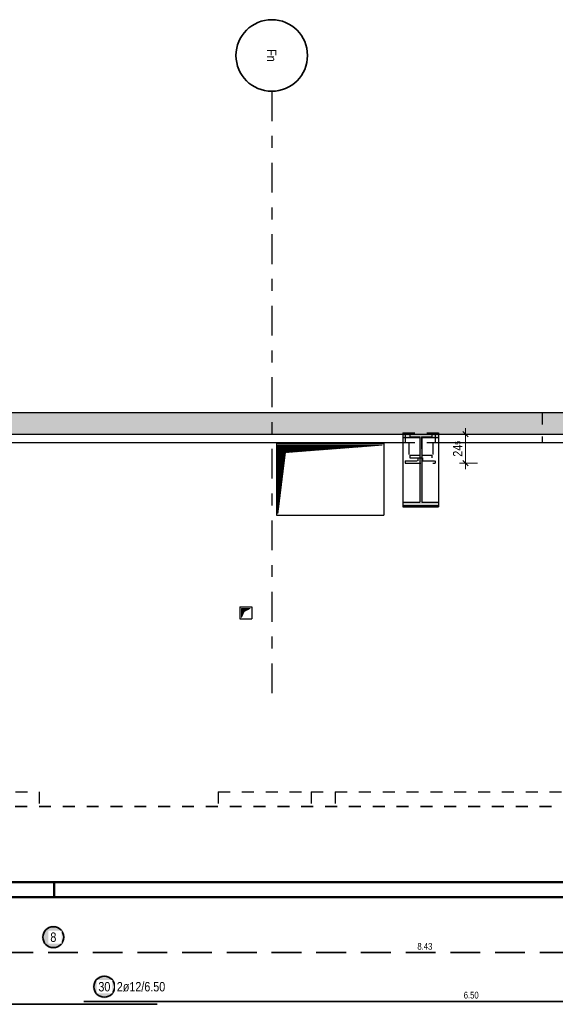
# Model space of a CAD drawing. Header units: millimetres. Extents: x -4.8 to 37.2, y -12 to 28.3.
# Tile 72 of 82: x 12.2 to 16.7, y 20 to 28.3. Entities that reach past the tile are written whole.
import ezdxf
from ezdxf.enums import TextEntityAlignment as Align

# ---------------------------------------------------------------- set-up
doc = ezdxf.new("R2010")
doc.units = ezdxf.units.MM
doc.linetypes.add('DASHDOTX2', pattern=[2, 1, -0.5, 0, -0.5])
doc.linetypes.add('HIDDEN', pattern=[0.375, 0.25, -0.125])
doc.layers.add('Achsen', color=7, linetype='Continuous', lineweight=20)
doc.styles.add('Arial Narrow', font='ARIALN.TTF')
doc.dimstyles.new('Arch_Strakon_dimstyle', dxfattribs={"dimtxt": 5.625, "dimasz": 1, "dimexe": 1.25, "dimexo": 0.0625, "dimgap": 1, "dimtad": 0, "dimzin": 12, "dimdsep": 46, "dimtxsty": 'Arial Narrow', "dimblk": 'Arrowhead_Tick', "dimsah": 1, "dimcen": 0, "dimse1": 1, "dimse2": 1, "dimclrd": 6, "dimclrt": 3, "dimazin": 0, "dimtfac": 1, "dimtdec": 4, "dimtmove": 0, "dimatfit": 3, "dimldrblk": 'NONE', "dimfxl": 1, "dimtvp": 1, "dimtolj": 1, "dimtzin": 0, "dimlwd": 13, "dimarcsym": 2})
pattern_1 = [(45, (0, 0), (-0.00183847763, 0.00183847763), [])]

# ---------------------------------------------------------------- blocks, each defined once
blk = doc.blocks.new('Arrowhead_Tick')
at = {"color": 0, "linetype": 'Continuous', "lineweight": -2}
for p, q in [((0, 10), (0, -5)), ((-1, 0), (0, 0)), ((5, 0), (0, 0))]:
    blk.add_line(p, q, dxfattribs=at)
at = {"color": 2, "linetype": 'Continuous', "lineweight": 35}
blk.add_line((2.21, 2.21), (-2.21, -2.21), dxfattribs=at)
blk = doc.blocks.new('*D12')
at = {"color": 6, "linetype": 'Continuous', "lineweight": 13}
blk.add_line((15.95, 24.5493), (15.95, 24.7743), dxfattribs=at)
at = {"layer": 'Defpoints', "color": 0}
for p in [(15.7253, 24.7843), (15.95, 24.7843), (15.6953, 24.5393)]:
    blk.add_point(p, dxfattribs=at)
at = {"color": 6, "lineweight": 13, "xscale": 0.01, "yscale": 0.01, "zscale": 0.01}
for p, rotation in [((15.95, 24.7843), 90), ((15.95, 24.5393), 270)]:
    blk.add_blockref('Arrowhead_Tick', p, dxfattribs=dict(at, rotation=rotation))
at = {"color": 2, "lineweight": -2, "insert": (15.8855, 24.6618), "char_height": 0.07875, "attachment_point": 5, "rotation": 90, "style": 'Arial Narrow'}
blk.add_mtext('\\A1;24{\\A1;\\H.6x;\\S5;}', dxfattribs=at)
blk = doc.blocks.new('_None')

msp = doc.modelspace()

# ---------------------------------------------------------------- hatches: boundary and pattern name
at = {"lineweight": 13, "true_color": 0xd7ffd7}
msp.add_hatch(color=254, dxfattribs=at).paths.add_polyline_path([(10.177676, 24.784258), (20.298838, 24.784258), (20.298838, 24.964258), (9.925312, 24.964258), (9.925312, 24.714258), (10.177676, 24.714258)])
at = {"lineweight": 13, "true_color": 0x4682b4}
msp.add_hatch(color=145, dxfattribs=at).paths.add_polyline_path([(15.425336, 24.184258), (15.725336, 24.184258), (15.725336, 24.214258), (15.583086, 24.214258), (15.583086, 24.754258), (15.725336, 24.754258), (15.725336, 24.784258), (15.425336, 24.784258), (15.425336, 24.754258), (15.567586, 24.754258), (15.567586, 24.214258), (15.425336, 24.214258)])
at = {"lineweight": 13}
h = msp.add_hatch(dxfattribs=at)
h.set_pattern_fill('Mau', color=6, scale=0.01, angle=45, style=0, pattern_type=2)
h.set_pattern_definition(pattern_1)
h.paths.add_polyline_path([(14.377168, 24.116758), (14.439668, 24.629258), (15.252168, 24.691758), (14.377168, 24.691758)])
h = msp.add_hatch(dxfattribs=at)
h.set_pattern_fill('Mau', color=6, scale=0.01, angle=45, style=0, pattern_type=2)
h.set_pattern_definition(pattern_1)
h.paths.add_polyline_path([(14.070115, 23.246758), (14.092611, 23.296098), (14.145115, 23.321758), (14.070115, 23.321758)])
at = {"lineweight": 25, "true_color": 0xffffff}
for points in [[(12.590232, 20.563864), (12.590173, 20.567266), (12.589995, 20.570665), (12.589698, 20.574055), (12.589284, 20.577433), (12.588751, 20.580794), (12.588102, 20.584135), (12.587336, 20.587451), (12.586455, 20.590738), (12.58546, 20.593993), (12.584352, 20.597211), (12.583133, 20.600388), (12.581803, 20.603521), (12.580365, 20.606605), (12.57882, 20.609637), (12.57717, 20.612614), (12.575417, 20.615531), (12.573564, 20.618385), (12.571612, 20.621173), (12.569564, 20.623891), (12.567422, 20.626536), (12.565189, 20.629104), (12.562868, 20.631593), (12.560462, 20.633999), (12.557973, 20.63632), (12.555404, 20.638553), (12.552759, 20.640695), (12.550042, 20.642743), (12.547254, 20.644695), (12.5444, 20.646548), (12.541482, 20.648301), (12.538506, 20.649951), (12.535474, 20.651496), (12.532389, 20.652934), (12.529257, 20.654264), (12.526079, 20.655484), (12.522862, 20.656592), (12.519607, 20.657587), (12.51632, 20.658468), (12.513004, 20.659233), (12.509663, 20.659882), (12.506302, 20.660415), (12.502924, 20.66083), (12.499534, 20.661126), (12.496135, 20.661304), (12.492732, 20.661364), (12.48933, 20.661304), (12.485931, 20.661126), (12.482541, 20.66083), (12.479163, 20.660415), (12.475802, 20.659882), (12.472461, 20.659233), (12.469145, 20.658468), (12.465858, 20.657587), (12.462603, 20.656592), (12.459385, 20.655484), (12.456208, 20.654264), (12.453076, 20.652934), (12.449991, 20.651496), (12.446959, 20.649951), (12.443982, 20.648301), (12.441065, 20.646548), (12.438211, 20.644695), (12.435423, 20.642743), (12.432705, 20.640695), (12.430061, 20.638553), (12.427492, 20.63632), (12.425003, 20.633999), (12.422597, 20.631593), (12.420276, 20.629104), (12.418043, 20.626536), (12.415901, 20.623891), (12.413853, 20.621173), (12.411901, 20.618385), (12.410048, 20.615531), (12.408295, 20.612614), (12.406645, 20.609637), (12.4051, 20.606605), (12.403662, 20.603521), (12.402332, 20.600388), (12.401112, 20.597211), (12.400004, 20.593993), (12.399009, 20.590738), (12.398129, 20.587451), (12.397363, 20.584135), (12.396714, 20.580794), (12.396181, 20.577433), (12.395767, 20.574055), (12.39547, 20.570665), (12.395292, 20.567266), (12.395232, 20.563864), (12.395292, 20.560461), (12.39547, 20.557062), (12.395767, 20.553672), (12.396181, 20.550294), (12.396714, 20.546933), (12.397363, 20.543592), (12.398129, 20.540276), (12.399009, 20.536989), (12.400004, 20.533735), (12.401112, 20.530517), (12.402332, 20.52734), (12.403662, 20.524207), (12.4051, 20.521123), (12.406645, 20.51809), (12.408295, 20.515114), (12.410048, 20.512197), (12.411901, 20.509342), (12.413853, 20.506555), (12.415901, 20.503837), (12.418043, 20.501192), (12.420276, 20.498623), (12.422597, 20.496135), (12.425003, 20.493728), (12.427492, 20.491407), (12.430061, 20.489174), (12.432705, 20.487033), (12.435423, 20.484985), (12.438211, 20.483033), (12.441065, 20.481179), (12.443982, 20.479426), (12.446959, 20.477776), (12.449991, 20.476231), (12.453076, 20.474793), (12.456208, 20.473463), (12.459385, 20.472244), (12.462603, 20.471136), (12.465858, 20.470141), (12.469145, 20.46926), (12.472461, 20.468494), (12.475802, 20.467845), (12.479163, 20.467313), (12.482541, 20.466898), (12.485931, 20.466601), (12.48933, 20.466423), (12.492732, 20.466364), (12.496135, 20.466423), (12.499534, 20.466601), (12.502924, 20.466898), (12.506302, 20.467313), (12.509663, 20.467845), (12.513004, 20.468494), (12.51632, 20.46926), (12.519607, 20.470141), (12.522862, 20.471136), (12.526079, 20.472244), (12.529257, 20.473463), (12.532389, 20.474793), (12.535474, 20.476231), (12.538506, 20.477776), (12.541482, 20.479426), (12.5444, 20.481179), (12.547254, 20.483033), (12.550042, 20.484985), (12.552759, 20.487033), (12.555404, 20.489174), (12.557973, 20.491407), (12.560462, 20.493728), (12.562868, 20.496135), (12.565189, 20.498623), (12.567422, 20.501192), (12.569564, 20.503837), (12.571612, 20.506555), (12.573564, 20.509342), (12.575417, 20.512197), (12.57717, 20.515114), (12.57882, 20.51809), (12.580365, 20.521123), (12.581803, 20.524207), (12.583133, 20.52734), (12.584352, 20.530517), (12.58546, 20.533735), (12.586455, 20.536989), (12.587336, 20.540276), (12.588102, 20.543592), (12.588751, 20.546933), (12.589284, 20.550294), (12.589698, 20.553672), (12.589995, 20.557062)], [(13.017975, 20.148657), (13.017916, 20.152059), (13.017738, 20.155458), (13.017441, 20.158848), (13.017026, 20.162226), (13.016494, 20.165587), (13.015845, 20.168928), (13.015079, 20.172244), (13.014198, 20.175531), (13.013203, 20.178786), (13.012095, 20.182004), (13.010876, 20.185181), (13.009546, 20.188314), (13.008108, 20.191398), (13.006563, 20.19443), (13.004913, 20.197407), (13.00316, 20.200324), (13.001306, 20.203178), (12.999354, 20.205966), (12.997306, 20.208684), (12.995165, 20.211328), (12.992932, 20.213897), (12.990611, 20.216386), (12.988204, 20.218792), (12.985716, 20.221113), (12.983147, 20.223346), (12.980502, 20.225488), (12.977784, 20.227536), (12.974997, 20.229488), (12.972142, 20.231341), (12.969225, 20.233094), (12.966249, 20.234744), (12.963216, 20.236289), (12.960132, 20.237727), (12.956999, 20.239057), (12.953822, 20.240277), (12.950604, 20.241385), (12.94735, 20.24238), (12.944063, 20.243261), (12.940747, 20.244026), (12.937406, 20.244675), (12.934045, 20.245208), (12.930667, 20.245623), (12.927277, 20.245919), (12.923878, 20.246097), (12.920475, 20.246157), (12.917073, 20.246097), (12.913674, 20.245919), (12.910284, 20.245623), (12.906906, 20.245208), (12.903545, 20.244675), (12.900204, 20.244026), (12.896888, 20.243261), (12.893601, 20.24238), (12.890346, 20.241385), (12.887128, 20.240277), (12.883951, 20.239057), (12.880818, 20.237727), (12.877734, 20.236289), (12.874702, 20.234744), (12.871725, 20.233094), (12.868808, 20.231341), (12.865954, 20.229488), (12.863166, 20.227536), (12.860448, 20.225488), (12.857804, 20.223346), (12.855235, 20.221113), (12.852746, 20.218792), (12.85034, 20.216386), (12.848019, 20.213897), (12.845786, 20.211328), (12.843644, 20.208684), (12.841596, 20.205966), (12.839644, 20.203178), (12.837791, 20.200324), (12.836038, 20.197407), (12.834388, 20.19443), (12.832843, 20.191398), (12.831405, 20.188314), (12.830075, 20.185181), (12.828855, 20.182004), (12.827747, 20.178786), (12.826752, 20.175531), (12.825871, 20.172244), (12.825106, 20.168928), (12.824457, 20.165587), (12.823924, 20.162226), (12.823509, 20.158848), (12.823213, 20.155458), (12.823035, 20.152059), (12.822975, 20.148657), (12.823035, 20.145254), (12.823213, 20.141855), (12.823509, 20.138465), (12.823924, 20.135087), (12.824457, 20.131726), (12.825106, 20.128385), (12.825871, 20.125069), (12.826752, 20.121782), (12.827747, 20.118528), (12.828855, 20.11531), (12.830075, 20.112133), (12.831405, 20.109), (12.832843, 20.105916), (12.834388, 20.102883), (12.836038, 20.099907), (12.837791, 20.09699), (12.839644, 20.094135), (12.841596, 20.091348), (12.843644, 20.08863), (12.845786, 20.085985), (12.848019, 20.083416), (12.85034, 20.080928), (12.852746, 20.078521), (12.855235, 20.0762), (12.857804, 20.073967), (12.860448, 20.071826), (12.863166, 20.069778), (12.865954, 20.067826), (12.868808, 20.065972), (12.871725, 20.064219), (12.874702, 20.062569), (12.877734, 20.061024), (12.880818, 20.059586), (12.883951, 20.058256), (12.887128, 20.057037), (12.890346, 20.055929), (12.893601, 20.054934), (12.896888, 20.054053), (12.900204, 20.053287), (12.903545, 20.052638), (12.906906, 20.052106), (12.910284, 20.051691), (12.913674, 20.051394), (12.917073, 20.051216), (12.920475, 20.051157), (12.923878, 20.051216), (12.927277, 20.051394), (12.930667, 20.051691), (12.934045, 20.052106), (12.937406, 20.052638), (12.940747, 20.053287), (12.944063, 20.054053), (12.94735, 20.054934), (12.950604, 20.055929), (12.953822, 20.057037), (12.956999, 20.058256), (12.960132, 20.059586), (12.963216, 20.061024), (12.966249, 20.062569), (12.969225, 20.064219), (12.972142, 20.065972), (12.974997, 20.067826), (12.977784, 20.069778), (12.980502, 20.071826), (12.983147, 20.073967), (12.985716, 20.0762), (12.988204, 20.078521), (12.990611, 20.080928), (12.992932, 20.083416), (12.995165, 20.085985), (12.997306, 20.08863), (12.999354, 20.091348), (13.001306, 20.094135), (13.00316, 20.09699), (13.004913, 20.099907), (13.006563, 20.102883), (13.008108, 20.105916), (13.009546, 20.109), (13.010876, 20.112133), (13.012095, 20.11531), (13.013203, 20.118528), (13.014198, 20.121782), (13.015079, 20.125069), (13.015845, 20.128385), (13.016494, 20.131726), (13.017026, 20.135087), (13.017441, 20.138465), (13.017738, 20.141855)]]:
    msp.add_hatch(color=7, dxfattribs=at).paths.add_polyline_path(points)

# ---------------------------------------------------------------- linework, layer by layer
at = {"color": 3, "linetype": 'Continuous', "lineweight": 25}
for p, q in [((10.175312, 24.964258), (20.298838, 24.964258)), ((10.177676, 24.784258), (15.425336, 24.784258)), ((15.425336, 24.784258), (15.725336, 24.784258)), ((15.425336, 24.784258), (15.425336, 24.754258)), ((15.725336, 24.784258), (20.298838, 24.784258)), ((15.725336, 24.784258), (15.725336, 24.754258)), ((10.177676, 24.714258), (15.425336, 24.714258)), ((14.364668, 24.704258), (15.264668, 24.704258)), ((14.364668, 24.704258), (14.364668, 24.104258)), ((15.264668, 24.704258), (15.264668, 24.104258)), ((15.425336, 24.754258), (15.567586, 24.754258)), ((15.425336, 24.754258), (15.425336, 24.214258)), ((15.567586, 24.754258), (15.567586, 24.214258)), ((15.583086, 24.754258), (15.725336, 24.754258)), ((15.583086, 24.754258), (15.583086, 24.214258)), ((15.725336, 24.754258), (15.725336, 24.214258)), ((15.725336, 24.714258), (19.452552, 24.714258)), ((15.425336, 24.214258), (15.567586, 24.214258)), ((15.425336, 24.214258), (15.425336, 24.184258)), ((15.583086, 24.214258), (15.725336, 24.214258)), ((15.725336, 24.214258), (15.725336, 24.184258)), ((15.425328, 24.174258), (15.725328, 24.174258)), ((15.425336, 24.184258), (15.725336, 24.184258)), ((15.425336, 24.184258), (15.425336, 24.174258)), ((15.725336, 24.184258), (15.725336, 24.174258)), ((14.364668, 24.104258), (15.264668, 24.104258)), ((14.057615, 23.334258), (14.157615, 23.334258)), ((14.057615, 23.334258), (14.057615, 23.234258)), ((14.157615, 23.334258), (14.157615, 23.234258)), ((14.057615, 23.234258), (14.157615, 23.234258))]:
    msp.add_line(p, q, dxfattribs=at)
at = {"color": 3, "linetype": 'HIDDEN', "lineweight": 25, "ltscale": 0.25}
for p, q in [((16.594979, 24.964258), (16.594979, 24.714258)), ((15.425328, 24.794258), (15.725328, 24.794258)), ((15.425336, 24.794258), (15.425336, 24.784258)), ((15.445328, 24.784258), (15.445328, 24.714258)), ((15.482336, 24.784258), (15.482336, 24.760258)), ((15.668336, 24.784258), (15.668336, 24.760258)), ((15.695328, 24.784258), (15.695328, 24.714258)), ((15.725336, 24.794258), (15.725336, 24.784258)), ((15.425336, 24.714258), (15.725336, 24.714258)), ((15.475336, 24.714258), (15.475336, 24.539258)), ((15.482336, 24.760258), (15.568086, 24.760258)), ((15.568086, 24.760258), (15.568086, 24.608258)), ((15.582586, 24.760258), (15.668336, 24.760258)), ((15.582586, 24.760258), (15.582586, 24.608258)), ((15.675336, 24.714258), (15.675336, 24.539258)), ((15.445328, 24.559258), (15.550328, 24.559258)), ((15.445328, 24.559258), (15.445328, 24.539258)), ((15.445328, 24.539258), (15.475336, 24.539258)), ((15.475336, 24.539258), (15.675336, 24.539258)), ((15.482336, 24.608258), (15.568086, 24.608258)), ((15.482336, 24.608258), (15.482336, 24.584258)), ((15.482336, 24.584258), (15.668336, 24.584258)), ((15.550328, 24.584258), (15.550328, 24.559258)), ((15.582586, 24.608258), (15.668336, 24.608258)), ((15.590328, 24.584258), (15.590328, 24.559258)), ((15.590328, 24.559258), (15.695328, 24.559258)), ((15.668336, 24.608258), (15.668336, 24.584258)), ((15.675336, 24.539258), (15.695328, 24.539258)), ((15.695328, 24.559258), (15.695328, 24.539258)), ((10.175312, 21.784264), (12.375312, 21.784264)), ((12.375312, 21.784264), (12.375312, 21.659264)), ((13.875312, 21.784264), (14.656645, 21.784264)), ((13.875312, 21.784264), (13.875312, 21.659264)), ((14.656645, 21.784264), (14.856645, 21.784264)), ((14.656645, 21.784264), (14.656645, 21.659264)), ((14.856645, 21.784264), (18.1741, 21.784264)), ((14.856645, 21.784264), (14.856645, 21.659264))]:
    msp.add_line(p, q, dxfattribs=at)
at = {"color": 6, "linetype": 'Continuous', "lineweight": 13}
for p, q in [((14.377168, 24.116758), (14.377168, 24.691758)), ((14.377168, 24.691758), (15.252168, 24.691758)), ((14.377168, 24.116758), (14.439668, 24.629258)), ((14.439668, 24.629258), (15.252168, 24.691758)), ((14.070115, 23.246758), (14.070115, 23.321758)), ((14.070115, 23.321758), (14.145115, 23.321758)), ((14.070115, 23.246758), (14.092611, 23.296098)), ((14.092611, 23.296098), (14.145115, 23.321758))]:
    msp.add_line(p, q, dxfattribs=at)
at = {"color": 2, "linetype": 'HIDDEN', "lineweight": 35, "ltscale": 0.25}
msp.add_line((9.372769, 21.659264), (19.577653, 21.659264), dxfattribs=at)
at = {"color": 4, "linetype": 'Continuous', "lineweight": 50}
for p, q in [((36.25, 21.025), (0, 21.025)), ((36.125, 20.9), (0.5, 20.9))]:
    msp.add_line(p, q, dxfattribs=at)
at = {"color": 4, "linetype": 'Continuous', "lineweight": 50, "ltscale": 4}
msp.add_line((12.5, 21.025), (12.5, 20.9), dxfattribs=at)
at = {"color": 2, "linetype": 'HIDDEN', "lineweight": 35}
msp.add_line((19.823827, 20.434232), (11.393827, 20.434226), dxfattribs=at)
at = {"color": 2, "linetype": 'Continuous', "lineweight": 35}
for p, q in [((8.764334, 20.000887), (13.364334, 20.000887)), ((12.747617, 20.024685), (19.247617, 20.024685))]:
    msp.add_line(p, q, dxfattribs=at)
for centre in [(12.492732, 20.563864), (12.920475, 20.148657)]:
    msp.add_circle(centre, 0.0875, dxfattribs=at)
at = {"layer": 'Achsen', "color": 3, "linetype": 'DASHDOTX2', "lineweight": 25, "ltscale": 0.25}
msp.add_line((14.325212, 27.660434), (14.325212, 22.489184), dxfattribs=at)
at = {"layer": 'Achsen', "color": 2, "linetype": 'Continuous', "lineweight": 35}
msp.add_circle((14.325212, 27.960434), 0.3, dxfattribs=at)

# ---------------------------------------------------------------- texts
at = {"color": 3, "lineweight": 25, "insert": (15.546952, 20.515479), "char_height": 0.05625, "attachment_point": 1, "rotation": 0.0000408, "line_spacing_factor": 0.9, "style": 'Arial Narrow'}
msp.add_mtext('8.43', dxfattribs=at)
at = {"color": 3, "lineweight": 25, "insert": (15.935742, 20.105935), "char_height": 0.05625, "attachment_point": 1, "line_spacing_factor": 0.9, "style": 'Arial Narrow'}
msp.add_mtext('6.50', dxfattribs=at)
at = {"layer": 'Achsen', "color": 2, "lineweight": 35, "style": 'Arial Narrow'}
msp.add_text('Fn', height=0.07875, rotation=270, dxfattribs=at).set_placement((14.324384, 27.960434), align=Align.MIDDLE_CENTER)

# ---------------------------------------------------------------- dimensions: what is measured, and where the dimension line sits
at = {"lineweight": -2}
dim = msp.add_linear_dim(base=(15.95, 24.784258), p1=(15.695328, 24.539258), p2=(15.725336, 24.784258), angle=90, text='24{\\A1;\\H.6x;\\S5;}', dimstyle='Arch_Strakon_dimstyle', override={"dimscale": 0.01, "dimtxt": 7.875, "dimasz": 1, "dimgap": 2.5, "dimtad": 1, "dimjust": 0, "dimtih": 0, "dimtoh": 0, "dimdec": 5, "dimdsep": 46, "dimtxsty": 'Arial Narrow', "dimclrd": 6, "dimclrt": 2, "dimtix": 1, "dimtofl": 255, "dimtmove": 0, "dimatfit": 2, "dimfxl": 0, "dimfxlon": 0, "dimtvp": 31.746032, "dimlwd": 13}, dxfattribs=at)
dim.commit()
dim.dimension.update_dxf_attribs({"geometry": '*D12', "text_midpoint": (15.95, 24.661758), "dimtype": 160})

# ---------------------------------------------------------------- next in the draw order: texts
at = {"color": 2, "lineweight": 35, "char_height": 0.07875, "attachment_point": 1, "line_spacing_factor": 0.9, "style": 'Arial Narrow', "bg_fill": 3, "box_fill_scale": 1.2, "bg_fill_color": 256, "bg_fill_true_color": 13158600, "bg_fill_transparency": 0}
for s, insert in [('8', (12.467926, 20.603239)), ('30', (12.870863, 20.188032)), ('2ø12/6.50', (13.025475, 20.188032))]:
    msp.add_mtext(s, dxfattribs=dict(at, insert=insert))

doc.saveas('drawing.dxf')
